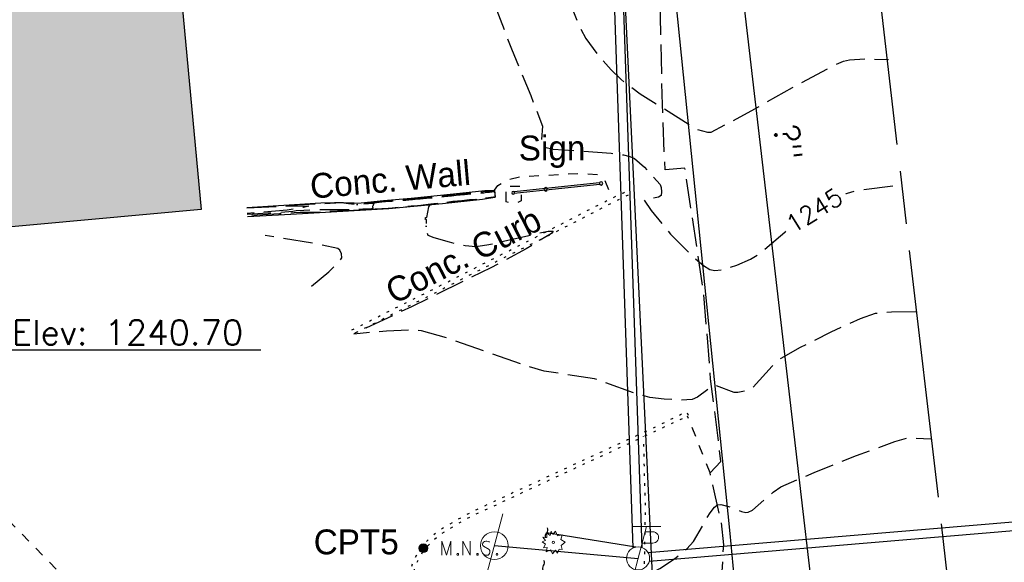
# Model space of a CAD drawing. Extents: x 2462876 to 2469231, y 263261 to 263931.
# Tile 118 of 122: x 2468806 to 2468917, y 263516 to 263577. Entities that reach past the tile are written whole.
import ezdxf
from ezdxf.enums import TextEntityAlignment as Align

# ---------------------------------------------------------------- set-up
doc = ezdxf.new("R2010")
doc.units = 0
doc.header["$LTSCALE"] = 20
doc.header["$MEASUREMENT"] = 0
doc.set_wipeout_variables(frame=1)
for name, pattern in [('CL', [2, 0.3, -0.15, 1.4, -0.15]), ('elecex', [0]), ('foctvex', [0]), ('gasex', [0]), ('OhDOT_USTN1', [0.055, 0.014, -0.041]), ('OhDOT_USTN3', [0.22, 0.165, -0.055]), ('OhDOT_USTN5', [0.11, 0.055, -0.055]), ('ohelecex', [0]), ('ohteleex', [0]), ('rowex', [0]), ('teleex', [0]), ('waterex', [0])]:
    doc.linetypes.add(name, pattern=pattern)
for name, color, linetype in [('BD_X_Building', 231, 'Continuous'), ('CM_X_Wall', 254, 'Continuous'), ('DR_X_Storm_Sewer', 151, 'OhDOT_USTN5'), ('DR_X_Text', 7, 'Continuous'), ('DT_X_Contour_Major', 132, 'OhDOT_USTN3'), ('DT_X_Contour_Minor', 136, 'OhDOT_USTN3'), ('DT_X_Contour_Text', 7, 'Continuous'), ('PV_X_Curb', 120, 'OhDOT_USTN1'), ('PV_X_Driveway', 7, 'OhDOT_USTN5'), ('PV_X_EOP', 7, 'OhDOT_USTN3'), ('PV_X_Text', 7, 'Continuous'), ('RD_X_Concrete_Pad', 9, 'OhDOT_USTN5'), ('RW_X_CL', 6, 'CL'), ('RW_X_Fee_RW', 6, 'rowex'), ('SN_X_Private', 40, 'Continuous'), ('SN_X_Text', 7, 'Continuous'), ('SV_P_Control_Cells_Set', 7, 'Continuous'), ('SV_X_Text', 7, 'Continuous'), ('TX_X_20', 7, 'Continuous'), ('UT_X_Electric', 1, 'elecex'), ('UT_X_Electric_Cells', 1, 'Continuous'), ('UT_X_Gas', 2, 'gasex'), ('UT_X_Misc_Cells', 7, 'Continuous'), ('UT_X_Overhead_Electric', 1, 'ohelecex'), ('UT_X_Overhead_Telecom', 30, 'ohteleex'), ('UT_X_Telecom', 30, 'teleex'), ('UT_X_Unknown_Cells', 7, 'Continuous'), ('UT_X_Water', 133, 'waterex'), ('UT_X_Water_Text', 7, 'Continuous'), ('VG_X_Cells', 3, 'Continuous'), ('VG_X_Flower_Bed', 3, 'OhDOT_USTN1')]:
    doc.layers.add(name, color=color, linetype=linetype)
doc.styles.add('Simplex Normal (0.14)', font='Simplex.shx')
doc.styles.add('Straight Normal (0.14) Font 30', font='font30.shx', dxfattribs={"height": 0.14})
doc.styles.add('Straight-Normal', font='font30.shx', dxfattribs={"height": 0.14})

# ---------------------------------------------------------------- blocks, each defined once
blk = doc.blocks.new('SHRUB')
at = {"layer": 'VG_X_Cells', "color": 3, "linetype": 'Continuous', "lineweight": 0, "flags": 128}
blk.add_lwpolyline([(-0.004, 0.09), (0.026, 0.127), (0.047, 0.075), (0.101, 0.084), (0.084, 0.033), (0.132, 0.003), (0.089, -0.034), (0.101, -0.079), (0.064, -0.076), (0.047, -0.121), (0.026, -0.087), (-0.008, -0.128), (-0.029, -0.083), (-0.08, -0.105), (-0.071, -0.058), (-0.111, -0.062), (-0.088, -0.022), (-0.126, 0.006), (-0.089, 0.019), (-0.119, 0.059), (-0.073, 0.054), (-0.074, 0.106), (-0.037, 0.077), (-0.026, 0.127), (-0.004, 0.09)], dxfattribs=at)
at = {"layer": 'VG_X_Cells', "color": 3, "linetype": 'Continuous', "lineweight": 0}
blk.add_circle((0, 0), 0.0115, dxfattribs=at)
blk = doc.blocks.new('ODOT Elec Tele Pole')
at = {"layer": 'UT_X_Electric_Cells', "linetype": 'Continuous', "lineweight": 13}
for p, q in [((0.0482, 0.18), (-0.0321, -0.12)), ((0.1282, 0.18), (-0.0318, 0.18)), ((0.0402, 0.15), (0.0827, 0.15)), ((0.0231, 0.0862), (0.0827, 0.0862))]:
    blk.add_line(p, q, dxfattribs=at)
at = {"layer": 'UT_X_Electric_Cells', "linetype": 'Continuous', "lineweight": 0}
blk.add_circle((0, 0), 0.065, dxfattribs=at)
at = {"layer": 'UT_X_Electric_Cells', "linetype": 'Continuous', "lineweight": 13, "extrusion": (0, 0, -1)}
blk.add_arc((-0.0833, 0.1181), 0.0319, 88.8767, 271.1233, dxfattribs=at)
blk = doc.blocks.new('CONTINUE')
at = {"flags": 128}
blk.add_lwpolyline([(-0.02, -0.58, -0.273937), (0, 0, 0.273937), (0.02, 0.58)], format="xyb", dxfattribs=at)
blk = doc.blocks.new('MAGS')
at = {"layer": 'SV_P_Control_Cells_Set', "linetype": 'foctvex'}
h = blk.add_hatch(color=7, dxfattribs=at)
edge = h.paths.add_edge_path()
edge.add_arc((0, 0), 0.0249, 0, 360)
at = {"layer": 'SV_P_Control_Cells_Set', "color": 7, "linetype": 'Continuous', "lineweight": 0, "flags": 128}
for points in [[(0.1045, -0.04), (0.1045, 0.04), (0.1299, -0.04), (0.1541, 0.04), (0.1541, -0.04)], [(0.223, -0.04), (0.223, 0.04), (0.2644, -0.04), (0.2644, 0.04)], [(0.3718, 0.0343), (0.3707, 0.0356), (0.3691, 0.0368), (0.3641, 0.0387), (0.358, 0.04), (0.3536, 0.04), (0.352, 0.04), (0.3448, 0.0381), (0.3388, 0.0343), (0.3349, 0.0293), (0.3338, 0.0242), (0.3338, 0.0204), (0.3349, 0.0154), (0.3393, 0.011), (0.3696, -0.0079), (0.3724, -0.0104), (0.3735, -0.0129), (0.3746, -0.0167), (0.3746, -0.0205), (0.374, -0.0243), (0.3735, -0.0268), (0.3724, -0.03), (0.3713, -0.0325), (0.3702, -0.0344), (0.3685, -0.0362), (0.3669, -0.0375), (0.3647, -0.0388), (0.363, -0.0394), (0.358, -0.04), (0.3503, -0.04), (0.3454, -0.0388), (0.3382, -0.0344), (0.3338, -0.0306)], [(0.1927, -0.0293), (0.1955, -0.0293), (0.1971, -0.0306), (0.1988, -0.0331), (0.1988, -0.0362), (0.1971, -0.0388), (0.1955, -0.04), (0.1927, -0.04), (0.1911, -0.0388), (0.1894, -0.0362), (0.1894, -0.0331), (0.1911, -0.0306), (0.1927, -0.0293)], [(0.3035, -0.0293), (0.3062, -0.0293), (0.3079, -0.0306), (0.3095, -0.0331), (0.3095, -0.0362), (0.3079, -0.0388), (0.3062, -0.04), (0.3035, -0.04), (0.3018, -0.0388), (0.3002, -0.0362), (0.3002, -0.0331), (0.3018, -0.0306), (0.3035, -0.0293)], [(0.4126, -0.0293), (0.4154, -0.0293), (0.417, -0.0306), (0.4187, -0.0331), (0.4187, -0.0362), (0.417, -0.0388), (0.4154, -0.04), (0.4126, -0.04), (0.411, -0.0388), (0.4093, -0.0362), (0.4093, -0.0331), (0.411, -0.0306), (0.4126, -0.0293)]]:
    blk.add_lwpolyline(points, dxfattribs=at)
at = {"layer": 'SV_P_Control_Cells_Set', "color": 7, "linetype": 'Continuous', "lineweight": 0}
blk.add_circle((0, 0), 0.0249, dxfattribs=at)
blk = doc.blocks.new('UP')
at = {"layer": 'UT_X_Unknown_Cells', "color": 7, "linetype": 'Continuous', "lineweight": 0}
blk.add_line((0.482, 1.8), (-0.482, -1.8), dxfattribs=at)
blk.add_circle((0, 0), 0.78, dxfattribs=at)

msp = doc.modelspace()

# ---------------------------------------------------------------- hatches: boundary and pattern name
at = {"layer": 'BD_X_Building'}
h = msp.add_hatch(color=253, dxfattribs=at)
h.dxf.hatch_style = 1
h.paths.add_polyline_path([(2468772.24, 263597.26), (2468822.25, 263601.85), (2468826.55, 263555.95), (2468776.86, 263551.4)])

# ---------------------------------------------------------------- linework, layer by layer
at = {"layer": 'BD_X_Building', "flags": 128}
msp.add_lwpolyline([(2468772.24, 263597.26), (2468822.25, 263601.85), (2468826.55, 263555.95), (2468776.86, 263551.4)], close=True, dxfattribs=at)
at = {"layer": 'CM_X_Wall'}
for points in [[(2468831.68, 263556.17, 1245.62), (2468839.99, 263556.69, 1245.94), (2468842.32, 263556.75, 1245.76), (2468844.11, 263556.66, 1245.74), (2468844.54, 263556.68, 1245.76), (2468847.05, 263556.97, 1245.46), (2468850.18, 263557.21, 1245.38), (2468854.93, 263557.7, 1245.38), (2468858.46, 263558.08, 1245.33), (2468858.99, 263558.09, 1245.44), (2468859.55, 263558.11, 1245.5), (2468859.64, 263557.33, 1245.5)], [(2468831.76, 263555.15, 1246.32), (2468836.62, 263555.44, 1246.44), (2468847.64, 263556.05, 1246.99), (2468853.68, 263556.63, 1245.7), (2468858.19, 263557.12, 1245.91), (2468859.6, 263557.32, 1245.94), (2468859.64, 263557.33, 1245.94)]]:
    msp.add_polyline3d(points, dxfattribs=at)
at = {"layer": 'DR_X_Storm_Sewer', "flags": 128}
msp.add_lwpolyline([(2468797.15, 263528.82), (2468833.55, 263491.59)], dxfattribs=at)
at = {"layer": 'DR_X_Text', "flags": 128}
msp.add_lwpolyline([(2468833.25, 263540.1), (2468803.25, 263540.1), (2468797.15, 263528.82)], dxfattribs=at)
at = {"layer": 'DT_X_Contour_Major', "elevation": 1245, "flags": 128}
msp.add_lwpolyline([(2468826.57, 263605.96), (2468843.13, 263607.71), (2468843.13, 263607.71), (2468843.41, 263607.74), (2468845.02, 263607.89), (2468846.05, 263607.99), (2468846.3, 263608.02), (2468846.43, 263608.03), (2468846.54, 263608.04), (2468847.04, 263608.1), (2468848.01, 263608.22), (2468848.51, 263608.28), (2468848.61, 263608.29), (2468848.68, 263608.3), (2468848.73, 263608.3), (2468848.78, 263608.31), (2468848.91, 263608.32), (2468849.19, 263608.35), (2468849.4, 263608.38), (2468849.73, 263608.42), (2468851.01, 263608.56), (2468853.14, 263608.8), (2468853.14, 263608.8), (2468853.85, 263608.88), (2468855.04, 263609.01), (2468855.32, 263609.04), (2468855.41, 263609.05), (2468855.44, 263609.06), (2468855.49, 263609.08), (2468855.67, 263609.15), (2468856.49, 263609.43), (2468856.62, 263609.37), (2468856.64, 263609.34), (2468856.88, 263609.23), (2468856.75, 263609.09), (2468856.75, 263609.03), (2468856.75, 263608.84), (2468856.52, 263608.49), (2468856.5, 263608.42), (2468856.47, 263608.4), (2468855.98, 263607.99), (2468855.78, 263607.82), (2468855.75, 263607.8), (2468855.72, 263607.78), (2468855.72, 263607.78), (2468855.72, 263607.74), (2468855.42, 263607.47), (2468854.62, 263607.07), (2468854.46, 263607.01), (2468853.64, 263606.77), (2468853.01, 263606.6), (2468852.52, 263606.45), (2468852.02, 263605.98), (2468852.02, 263605.98), (2468850.34, 263603.81), (2468849.96, 263603.52), (2468848.69, 263603.16), (2468848.58, 263603.07), (2468849.28, 263602.68), (2468853.16, 263601.42), (2468854.39, 263600.87), (2468855.31, 263600.03), (2468856.31, 263598.82), (2468857.02, 263597.62), (2468857.46, 263595.33), (2468858.41, 263584.55), (2468858.71, 263582.22), (2468858.95, 263580.98), (2468859.54, 263579.04), (2468861.47, 263574.03), (2468863.63, 263568.79), (2468864.95, 263565.34), (2468864.82, 263563.77), (2468864.89, 263563.12), (2468865.01, 263563.03), (2468866.17, 263562.76), (2468872.67, 263562.29), (2468874.06, 263562.11), (2468874.79, 263561.93), (2468875.29, 263561.68), (2468876.43, 263560.73), (2468878.18, 263558.75), (2468878.31, 263558.41), (2468878.36, 263557.93), (2468878.29, 263557.52), (2468878.01, 263557.32), (2468876.55, 263557.1), (2468876.39, 263557), (2468877.17, 263555.85), (2468879.37, 263553.18), (2468881.9, 263550.59), (2468883.07, 263549.63), (2468883.77, 263549.2), (2468884.35, 263549.07), (2468885.1, 263549.15), (2468886.84, 263549.68), (2468888.37, 263550.36), (2468889.4, 263551), (2468893.87, 263554.82), (2468897.18, 263556.82), (2468898.9, 263557.68), (2468900.13, 263558.05), (2468905.34, 263558.75)], dxfattribs=at)
at = {"layer": 'DT_X_Contour_Minor', "flags": 128}
for points, elevation in [([(2468826.56, 263605.99), (2468843.13, 263607.72), (2468843.13, 263607.72), (2468843.16, 263607.72), (2468844.04, 263607.81), (2468844.62, 263607.86), (2468845.21, 263607.92), (2468846.09, 263608.01), (2468846.53, 263608.05), (2468846.92, 263608.1), (2468847.33, 263608.14), (2468847.75, 263608.19), (2468848.09, 263608.23), (2468848.33, 263608.26), (2468848.5, 263608.29), (2468848.69, 263608.31), (2468849.15, 263608.36), (2468850.15, 263608.47), (2468850.9, 263608.55), (2468852.11, 263608.69), (2468852.93, 263608.78), (2468853.79, 263608.88), (2468855.01, 263609.01), (2468855.41, 263609.06), (2468855.52, 263609.1), (2468855.78, 263609.19), (2468856.28, 263609.36), (2468856.92, 263609.58), (2468857.08, 263609.64), (2468857.15, 263609.66), (2468857.21, 263609.69), (2468857.3, 263609.72), (2468857.4, 263609.75), (2468857.46, 263609.77), (2468857.49, 263609.78), (2468857.54, 263609.78), (2468857.57, 263609.79), (2468857.58, 263609.79), (2468857.71, 263609.8), (2468858.12, 263609.83), (2468858.24, 263609.84), (2468858.28, 263609.84), (2468858.42, 263609.86), (2468858.74, 263609.89), (2468859.08, 263609.93), (2468859.22, 263609.94), (2468859.26, 263609.95), (2468859.3, 263609.95), (2468859.36, 263609.96), (2468859.41, 263609.96), (2468859.45, 263609.96), (2468859.5, 263609.96), (2468859.58, 263609.96), (2468859.66, 263609.96), (2468859.71, 263609.95), (2468859.76, 263609.95), (2468859.88, 263609.94), (2468860.2, 263609.92), (2468860.56, 263609.9), (2468860.56, 263609.9), (2468860.92, 263609.47), (2468861.05, 263609.18), (2468860.93, 263609.03), (2468860.05, 263608.89), (2468859.92, 263608.75), (2468860.88, 263606.01), (2468863.42, 263599.59), (2468863.98, 263597.31), (2468865.23, 263589.12), (2468865.75, 263586.4), (2468866.6, 263583.49), (2468867.8, 263579.88), (2468869.04, 263576.7), (2468869.82, 263575.21), (2468871.14, 263573.44), (2468872.67, 263571.67), (2468873.75, 263570.61), (2468875.94, 263568.99), (2468882.3, 263565), (2468883.54, 263564.64), (2468883.95, 263564.67), (2468888.04, 263566.82), (2468893.07, 263569.68), (2468897.66, 263572.14), (2468898.84, 263572.67), (2468899.5, 263572.82), (2468901.43, 263572.92), (2468903.89, 263572.83)], 1244), ([(2468831.68, 263556.17), (2468831.84, 263556.18), (2468832.11, 263556.19), (2468832.44, 263556.21), (2468832.93, 263556.24), (2468835.32, 263556.39), (2468838.56, 263556.6), (2468839.95, 263556.69), (2468840, 263556.69), (2468840.05, 263556.69), (2468840.28, 263556.7), (2468841.56, 263556.73), (2468841.97, 263556.74), (2468842.09, 263556.74), (2468842.13, 263556.74), (2468842.17, 263556.74), (2468842.22, 263556.74), (2468842.28, 263556.74), (2468842.32, 263556.74), (2468842.36, 263556.74), (2468842.49, 263556.74), (2468843.1, 263556.71), (2468843.75, 263556.68), (2468843.88, 263556.67), (2468843.96, 263556.66), (2468844.07, 263556.65), (2468844.12, 263556.64), (2468844.13, 263556.64), (2468844.15, 263556.65), (2468844.16, 263556.65), (2468844.17, 263556.65), (2468844.2, 263556.65), (2468844.36, 263556.65), (2468844.5, 263556.66), (2468844.53, 263556.66), (2468844.6, 263556.67), (2468844.76, 263556.68), (2468844.94, 263556.69), (2468845.66, 263556.77), (2468845.66, 263556.77), (2468850.42, 263557.18), (2468850.42, 263557.18), (2468850.42, 263557.18), (2468851.17, 263557.25), (2468851.9, 263557.31), (2468852.83, 263557.41), (2468853.28, 263557.44), (2468853.55, 263557.47), (2468853.84, 263557.5), (2468854.56, 263557.58), (2468855.11, 263557.66), (2468855.69, 263557.71), (2468856.33, 263557.76), (2468856.9, 263557.82), (2468857.13, 263557.83), (2468857.99, 263557.9), (2468858.08, 263557.91), (2468858.09, 263557.91), (2468858.5, 263558), (2468858.54, 263558.01), (2468858.59, 263558.01), (2468858.67, 263558.02), (2468858.77, 263558.02), (2468858.81, 263558.02), (2468858.84, 263558.02), (2468858.96, 263558.03), (2468859.02, 263558.03), (2468859.06, 263558.04), (2468859.11, 263558.04), (2468859.17, 263558.05), (2468859.27, 263558.06), (2468859.34, 263558.06), (2468859.41, 263558.06), (2468859.51, 263558.07), (2468859.55, 263558.07), (2468859.55, 263558.02), (2468859.56, 263557.92), (2468859.58, 263557.76), (2468859.63, 263557.39), (2468859.63, 263557.36), (2468859.63, 263557.35), (2468859.64, 263557.34), (2468859.64, 263557.34), (2468859.64, 263557.33), (2468859.64, 263557.33), (2468859.64, 263557.33), (2468859.64, 263557.33), (2468859.63, 263557.33), (2468859.61, 263557.32), (2468859.6, 263557.32), (2468859.6, 263557.32), (2468859.6, 263557.32), (2468859.6, 263557.32), (2468859.59, 263557.32), (2468859.59, 263557.32), (2468859.58, 263557.32), (2468859.56, 263557.31), (2468859.37, 263557.29), (2468858.92, 263557.23), (2468858.54, 263557.18), (2468858.27, 263557.13), (2468858.24, 263557.13), (2468858.23, 263557.13), (2468858.22, 263557.13), (2468858.21, 263557.13), (2468858.17, 263557.12), (2468858.13, 263557.12), (2468858.07, 263557.11), (2468857.96, 263557.1), (2468856.12, 263556.9), (2468855.74, 263556.86), (2468854.05, 263556.69), (2468853.74, 263556.65), (2468853.33, 263556.6), (2468853.08, 263556.57), (2468852.85, 263556.55), (2468852.54, 263556.52), (2468852.27, 263556.49), (2468852.12, 263556.26), (2468851.88, 263555.03), (2468851.71, 263554.95), (2468851.86, 263554.81), (2468851.86, 263554.08), (2468851.86, 263554.08), (2468851.92, 263553.43), (2468852.04, 263553.06), (2468852.73, 263552.78), (2468854.43, 263552.29), (2468856.25, 263551.89), (2468857.44, 263551.78), (2468858.69, 263551.95), (2468865.58, 263553.52), (2468866.16, 263553.5), (2468865.96, 263553.26), (2468863.11, 263551.5), (2468859.12, 263549.37), (2468850.22, 263544.99), (2468843.72, 263541.96)], 1246), ([(2468831.68, 263556.16), (2468832.26, 263556.19), (2468833.25, 263556.25), (2468834.45, 263556.33), (2468836.22, 263556.44), (2468836.29, 263556.44), (2468836.37, 263556.44), (2468837.82, 263556.54), (2468838.05, 263556.56), (2468839.37, 263556.64), (2468840.22, 263556.68), (2468840.46, 263556.69), (2468840.68, 263556.69), (2468840.95, 263556.7), (2468841.11, 263556.7), (2468841.34, 263556.71), (2468841.52, 263556.71), (2468841.7, 263556.72), (2468841.7, 263556.72), (2468841.8, 263556.72), (2468842.11, 263556.73), (2468842.32, 263556.74), (2468842.51, 263556.73), (2468842.78, 263556.71), (2468843.06, 263556.7), (2468843.2, 263556.69), (2468843.4, 263556.67), (2468843.92, 263556.6), (2468844.16, 263556.57), (2468844.23, 263556.58), (2468844.3, 263556.59), (2468844.35, 263556.6), (2468844.39, 263556.6), (2468844.45, 263556.6), (2468844.51, 263556.6), (2468844.79, 263556.62), (2468844.82, 263556.63), (2468845.36, 263556.67), (2468845.65, 263556.69), (2468845.67, 263556.69), (2468845.69, 263556.69), (2468846.28, 263556.74), (2468846.88, 263556.81), (2468847.3, 263556.85), (2468847.99, 263556.9), (2468848.49, 263556.94), (2468848.8, 263556.96), (2468849.07, 263556.98), (2468849.29, 263557), (2468849.56, 263557.01), (2468849.92, 263557.04), (2468850.31, 263557.08), (2468850.31, 263557.08), (2468850.62, 263557.1), (2468851.18, 263557.16), (2468851.54, 263557.19), (2468851.88, 263557.22), (2468852.31, 263557.26), (2468853.09, 263557.33), (2468853.87, 263557.4), (2468854.7, 263557.48), (2468855.25, 263557.56), (2468855.7, 263557.6), (2468855.94, 263557.63), (2468856.18, 263557.65), (2468856.51, 263557.67), (2468857.26, 263557.74), (2468857.82, 263557.78), (2468858.34, 263557.83), (2468858.51, 263557.87), (2468858.64, 263557.91), (2468858.65, 263557.91), (2468858.65, 263557.91), (2468858.83, 263557.91), (2468858.9, 263557.91), (2468858.93, 263557.91), (2468858.97, 263557.91), (2468859.03, 263557.92), (2468859.14, 263557.94), (2468859.2, 263557.95), (2468859.25, 263557.95), (2468859.36, 263557.97), (2468859.42, 263557.98), (2468859.47, 263557.98), (2468859.51, 263557.98), (2468859.54, 263557.98), (2468859.55, 263557.94), (2468859.56, 263557.87), (2468859.57, 263557.78), (2468859.57, 263557.72), (2468859.58, 263557.67), (2468859.6, 263557.54), (2468859.6, 263557.53), (2468859.6, 263557.52), (2468859.62, 263557.39), (2468859.62, 263557.34), (2468859.62, 263557.33), (2468859.62, 263557.33), (2468859.61, 263557.33), (2468859.61, 263557.33), (2468859.56, 263557.33), (2468859.5, 263557.32), (2468859.45, 263557.32), (2468859.38, 263557.31), (2468859.3, 263557.31), (2468859.23, 263557.31), (2468859.12, 263557.29), (2468859, 263557.28), (2468858.87, 263557.26), (2468858.76, 263557.24), (2468858.72, 263557.23), (2468858.58, 263557.21), (2468858.58, 263557.21), (2468858.58, 263557.21), (2468858.45, 263557.19), (2468858.22, 263557.16), (2468858.01, 263557.13), (2468857.44, 263557.08), (2468856.85, 263557.03), (2468856.72, 263557.02), (2468855.86, 263556.94), (2468854.86, 263556.83), (2468854.14, 263556.75), (2468853.58, 263556.68), (2468853.24, 263556.64), (2468852.71, 263556.58), (2468852.39, 263556.54), (2468852.07, 263556.5), (2468851.27, 263556.41), (2468850.49, 263556.34), (2468850.18, 263556.31), (2468849.62, 263556.25), (2468849.62, 263556.25), (2468847.7, 263556.06), (2468847.66, 263556.05), (2468847.65, 263556.05), (2468847.64, 263556.05), (2468847.63, 263556.05), (2468847.62, 263556.05), (2468847.61, 263556.05), (2468847.61, 263556.05), (2468847.61, 263556.05), (2468847.61, 263556.05), (2468847.57, 263556.05), (2468843, 263555.81), (2468842.56, 263555.79), (2468841.89, 263555.75), (2468839.94, 263555.65), (2468838.75, 263555.61), (2468837.67, 263555.61), (2468837.02, 263555.58), (2468835.98, 263555.49), (2468835.37, 263555.45), (2468834.07, 263555.38), (2468834.07, 263555.38), (2468831.75, 263555.24)], 1247), ([(2468831.68, 263556.15), (2468841.7, 263556.71), (2468841.7, 263556.71), (2468841.96, 263556.72), (2468842.24, 263556.73), (2468842.32, 263556.73), (2468842.37, 263556.73), (2468842.44, 263556.72), (2468842.51, 263556.72), (2468842.61, 263556.71), (2468843.11, 263556.64), (2468843.95, 263556.52), (2468844.11, 263556.5), (2468844.11, 263556.5), (2468844.12, 263556.5), (2468844.14, 263556.5), (2468844.48, 263556.54), (2468844.53, 263556.55), (2468844.54, 263556.55), (2468844.54, 263556.55), (2468844.54, 263556.55), (2468844.55, 263556.55), (2468844.55, 263556.55), (2468844.57, 263556.55), (2468844.79, 263556.57), (2468845.89, 263556.65), (2468845.98, 263556.61), (2468845.91, 263556.43), (2468845.87, 263556.34), (2468845.82, 263556.28), (2468845.84, 263556.09), (2468845.76, 263556.02), (2468845.03, 263555.98), (2468844.83, 263555.97), (2468844.76, 263555.97), (2468844.73, 263555.97), (2468844.72, 263555.96), (2468844.65, 263555.96), (2468844.35, 263555.94), (2468844.29, 263555.93), (2468844.28, 263555.93), (2468844.19, 263555.93), (2468844, 263555.92), (2468843.9, 263555.92), (2468841.15, 263555.91), (2468840.86, 263555.91), (2468840.41, 263555.91), (2468839.24, 263555.9), (2468838.09, 263555.85), (2468837.23, 263555.78), (2468836.85, 263555.74), (2468835.11, 263555.59), (2468834.84, 263555.57), (2468834.75, 263555.56), (2468834.07, 263555.52), (2468834.07, 263555.52), (2468831.73, 263555.37)], 1248), ([(2468831.68, 263556.15), (2468835.66, 263556.31), (2468838.13, 263556.36), (2468838.66, 263556.33), (2468838.05, 263556.18), (2468836.23, 263555.86), (2468836.23, 263555.86), (2468831.72, 263555.5)], 1249), ([(2468838.95, 263547.33), (2468840.89, 263548.94), (2468842.1, 263550.08), (2468842.38, 263550.51), (2468842.32, 263550.94), (2468842.13, 263551.36), (2468841.92, 263551.55), (2468839.36, 263552.11), (2468833.73, 263553.01)], 1246), ([(2468907.01, 263544.41), (2468904.23, 263544.38), (2468902.41, 263544.22), (2468900.72, 263543.63), (2468897.39, 263542.13), (2468893.95, 263540.4), (2468891.77, 263539.18), (2468890.79, 263538.29), (2468888.64, 263535.93), (2468888.15, 263535.58), (2468886.93, 263535.32), (2468886.52, 263535.32), (2468884.48, 263536.12), (2468883.98, 263535.99), (2468882.38, 263534.82), (2468881.8, 263534.54), (2468880.4, 263534.48), (2468878.63, 263534.59), (2468877.05, 263534.79), (2468875.93, 263535.06), (2468870.81, 263536.87), (2468865.14, 263537.75), (2468863.04, 263538.37), (2468854.31, 263541.45), (2468851.34, 263542.27), (2468850.32, 263542.36), (2468847.41, 263542.25), (2468843.72, 263541.92)], 1246), ([(2468845.23, 263445.48), (2468846.88, 263447.39), (2468847.85, 263448.73), (2468848.33, 263449.96), (2468848.94, 263452.38), (2468849.44, 263454.97), (2468849.67, 263456.67), (2468849.83, 263460.34), (2468849.95, 263469.09), (2468850.07, 263470.31), (2468850.33, 263470.77), (2468850.7, 263471.2), (2468850.99, 263471.4), (2468852.38, 263471.63), (2468854.16, 263471.78), (2468855.72, 263472.03), (2468856.09, 263472.16), (2468856.72, 263472.72), (2468857.35, 263473.62), (2468857.82, 263474.5), (2468858.5, 263476.46), (2468861.3, 263486.02), (2468862.07, 263488.02), (2468862.59, 263489.05), (2468863.19, 263489.76), (2468864.1, 263490.48), (2468868.47, 263493.19), (2468869.21, 263493.77), (2468869.84, 263494.42), (2468870.4, 263495.16), (2468870.62, 263495.71), (2468870.87, 263500.11), (2468870.96, 263505.63), (2468870.91, 263511.84), (2468870, 263514.11), (2468870, 263514.44), (2468870.12, 263514.57), (2468870.88, 263514.78), (2468873.01, 263514.81), (2468875.3, 263514.7), (2468876.26, 263514.73), (2468876.76, 263514.83), (2468878.17, 263515.51), (2468879.81, 263516.61), (2468881.2, 263517.73), (2468881.94, 263518.57), (2468883.81, 263521.8), (2468884.31, 263522.41), (2468884.63, 263522.67), (2468885.03, 263522.74), (2468886.14, 263522.42), (2468887.33, 263521.95), (2468887.84, 263521.84), (2468888.11, 263521.86), (2468888.6, 263522.1), (2468890.93, 263524.11), (2468891.76, 263524.7), (2468895.52, 263526.33), (2468900.29, 263528.23), (2468904.62, 263529.82), (2468906.1, 263530.25), (2468908.67, 263530.13)], 1247)]:
    msp.add_lwpolyline(points, dxfattribs=dict(at, elevation=elevation))
at = {"layer": 'PV_X_Curb', "flags": 128}
msp.add_lwpolyline([(2468843.51, 263542.38), (2468847.92, 263544.62), (2468851.73, 263546.5), (2468856.97, 263549.17), (2468857.61, 263549.5), (2468862.69, 263552.07), (2468865.88, 263553.71), (2468868.57, 263555.09), (2468871.51, 263556.6), (2468873.21, 263557.44), (2468874.07, 263557.84), (2468874.45, 263558.01), (2468874.65, 263557.6), (2468874.28, 263557.42), (2468873.43, 263556.99), (2468871.74, 263556.15), (2468868.8, 263554.63), (2468866.11, 263553.25), (2468862.9, 263551.65), (2468857.82, 263549.09), (2468857.18, 263548.76), (2468851.95, 263546.08), (2468848.14, 263544.18), (2468843.72, 263541.95)], dxfattribs=at)
msp.add_lwpolyline([(2468881.39, 263532.74), (2468881.18, 263533.16), (2468880.02, 263532.59), (2468877.38, 263531.32), (2468874.51, 263529.99), (2468871.46, 263528.58), (2468867.11, 263526.58), (2468862.63, 263524.5), (2468860.98, 263523.74), (2468859.07, 263522.85), (2468857.52, 263522.14), (2468856.23, 263521.49), (2468855.27, 263520.94), (2468853.83, 263520.08), (2468853.38, 263519.8), (2468853.18, 263519.67), (2468852.76, 263519.33), (2468852.33, 263518.97), (2468851.96, 263518.62), (2468851.76, 263518.39), (2468851.52, 263518.12), (2468851.31, 263517.85), (2468851.07, 263517.51), (2468850.85, 263517.16), (2468850.62, 263516.74), (2468850.46, 263516.39), (2468850.3, 263516), (2468850.1, 263515.4), (2468850.02, 263514.96), (2468850.01, 263514.55), (2468850.02, 263514.31), (2468850.09, 263514.02), (2468850.21, 263513.71), (2468850.33, 263513.45), (2468850.54, 263513.17), (2468850.83, 263512.86), (2468851.22, 263512.6), (2468851.62, 263512.41), (2468852.27, 263512.24), (2468852.98, 263512.13), (2468853.49, 263512.08), (2468853.89, 263512.08), (2468857.18, 263512.05), (2468863.54, 263512.03), (2468870.12, 263512.04), (2468870.9, 263512.07), (2468870.9, 263511.98), (2468870.87, 263510.13), (2468870.86, 263505.85), (2468870.86, 263505.1), (2468870.84, 263495.24), (2468870.82, 263487.79), (2468870.78, 263482.25), (2468870.83, 263475.63), (2468870.81, 263473.5), (2468870.82, 263472.33), (2468870.83, 263471.99), (2468870.79, 263471.99), (2468870.6, 263472), (2468869.14, 263472), (2468867.69, 263472.01), (2468864.32, 263472.02), (2468859.68, 263471.99), (2468857.3, 263471.96), (2468854.35, 263471.92), (2468853.71, 263471.93), (2468853.19, 263471.9), (2468852.66, 263471.87), (2468852.31, 263471.82), (2468851.84, 263471.73), (2468851.34, 263471.58), (2468851.02, 263471.43), (2468850.85, 263471.34), (2468850.64, 263471.18), (2468850.49, 263471.02), (2468850.31, 263470.78), (2468850.17, 263470.53), (2468850.07, 263470.29), (2468849.96, 263470.06), (2468849.84, 263469.58), (2468849.73, 263469.18), (2468849.71, 263468.87), (2468849.7, 263468.77), (2468849.7, 263466.69), (2468849.69, 263461.55), (2468849.67, 263456.44), (2468849.57, 263448.99), (2468849.57, 263448.64), (2468849.6, 263448.37), (2468849.69, 263447.99), (2468849.76, 263447.74), (2468849.88, 263447.45), (2468850.05, 263447.12), (2468850.24, 263446.83), (2468850.41, 263446.61), (2468850.63, 263446.35), (2468850.88, 263446.14), (2468851.03, 263446.04), (2468851.33, 263445.88), (2468851.72, 263445.75), (2468852.13, 263445.63), (2468852.79, 263445.54), (2468853.21, 263445.49), (2468853.85, 263445.48), (2468856.17, 263445.46), (2468862.95, 263445.38), (2468869.64, 263445.35), (2468869.71, 263445.35), (2468869.71, 263445.28), (2468869.72, 263443.37), (2468869.7, 263443.14), (2468869.67, 263438.54), (2468869.62, 263434.62), (2468869.59, 263427.92), (2468869.56, 263421.23), (2468869.54, 263417.67), (2468869.51, 263412.95), (2468869.54, 263405.75), (2468869.51, 263401.53), (2468869.51, 263394.63), (2468869.66, 263385.34), (2468869.66, 263385.2), (2468869.56, 263385.2), (2468868.61, 263385.2), (2468867.07, 263385.21), (2468865.54, 263385.23), (2468860.05, 263385.27), (2468851.71, 263385.26), (2468850.79, 263385.26), (2468842.45, 263385.26), (2468837.37, 263385.25), (2468836.74, 263385.26), (2468828.4, 263385.15), (2468818.95, 263385.16), (2468808.95, 263385.18), (2468804.09, 263385.21), (2468794.89, 263385.22), (2468784.89, 263385.19), (2468774.89, 263385.19), (2468774.15, 263385.19), (2468764.15, 263385.22), (2468759.35, 263385.27), (2468758.14, 263385.25), (2468755.78, 263385.17), (2468754.6, 263385.68), (2468746.93, 263388.79), (2468745.75, 263389.24), (2468736.44, 263392.87), (2468732.85, 263394.28), (2468723.56, 263397.97), (2468714.78, 263401.46), (2468713.98, 263401.78), (2468708.22, 263404.13), (2468702.05, 263406.62), (2468700.54, 263407.24), (2468699.53, 263407.19), (2468693.85, 263406.77), (2468688.85, 263406.42), (2468681.51, 263406.02), (2468678.31, 263405.83), (2468676.11, 263405.69), (2468675.8, 263405.66), (2468675.46, 263405.62), (2468675.14, 263405.57), (2468670.9, 263404.72), (2468670.23, 263404.59), (2468660.44, 263402.62), (2468652.8, 263401.04), (2468646.41, 263399.79), (2468640.55, 263398.66), (2468637.89, 263398.09), (2468636.04, 263397.68), (2468634.94, 263397.4), (2468634.46, 263397.26), (2468634.22, 263397.18), (2468633.74, 263396.98), (2468633.23, 263396.69), (2468632.83, 263396.41), (2468632.43, 263396.08), (2468632.2, 263395.77), (2468631.95, 263395.37), (2468631.76, 263395.05), (2468631.45, 263394.18), (2468631.13, 263393.25), (2468630.7, 263391.92), (2468630.58, 263391.52), (2468630.25, 263390.44), (2468630.7, 263390.31), (2468630.97, 263391.41), (2468631.09, 263391.8), (2468631.52, 263393.11), (2468631.84, 263394.04), (2468632.15, 263394.91), (2468632.27, 263395.17), (2468632.49, 263395.53), (2468632.75, 263395.81), (2468633.07, 263396.07), (2468633.42, 263396.35), (2468633.9, 263396.62), (2468634.38, 263396.8), (2468634.59, 263396.87), (2468635.06, 263397.01), (2468636.13, 263397.24), (2468637.98, 263397.61), (2468640.66, 263398.15), (2468646.5, 263399.33), (2468652.88, 263400.61), (2468660.53, 263402.19), (2468670.32, 263404.16), (2468670.98, 263404.29), (2468675.2, 263405.14), (2468675.51, 263405.18), (2468675.84, 263405.22), (2468676.16, 263405.23), (2468678.34, 263405.38), (2468681.54, 263405.57), (2468688.88, 263405.98), (2468693.88, 263406.34), (2468699.56, 263406.72), (2468700.35, 263406.79), (2468701.87, 263406.18), (2468708.04, 263403.68), (2468713.82, 263401.39), (2468714.62, 263401.06), (2468723.42, 263397.6), (2468732.7, 263393.89), (2468736.29, 263392.48), (2468745.6, 263388.85), (2468746.78, 263388.4), (2468754.42, 263385.29), (2468755.6, 263384.76), (2468758.16, 263384.81), (2468759.36, 263384.84), (2468764.15, 263384.81), (2468774.15, 263384.77), (2468774.89, 263384.77), (2468784.89, 263384.78), (2468794.89, 263384.79), (2468804.09, 263384.78), (2468808.95, 263384.75), (2468818.95, 263384.72), (2468828.41, 263384.7), (2468836.74, 263384.8), (2468837.38, 263384.79), (2468842.46, 263384.82), (2468850.79, 263384.8), (2468851.71, 263384.8), (2468860.05, 263384.82), (2468865.54, 263384.81), (2468867.07, 263384.81), (2468868.6, 263384.81), (2468869.56, 263384.81), (2468869.64, 263384.81), (2468870.07, 263385.34), (2468869.98, 263394.64), (2468869.97, 263401.53), (2468869.99, 263405.75), (2468869.97, 263412.95), (2468870.01, 263417.67), (2468870.02, 263421.23), (2468870.05, 263427.92), (2468870.06, 263434.62), (2468870.11, 263438.53), (2468870.14, 263443.13), (2468870.15, 263443.36), (2468870.14, 263445.28), (2468870.14, 263445.35), (2468869.63, 263445.78), (2468862.95, 263445.81), (2468856.18, 263445.89), (2468853.85, 263445.92), (2468853.21, 263445.93), (2468852.83, 263445.97), (2468852.19, 263446.03), (2468851.82, 263446.13), (2468851.48, 263446.24), (2468851.22, 263446.39), (2468851.1, 263446.47), (2468850.89, 263446.65), (2468850.7, 263446.9), (2468850.55, 263447.07), (2468850.38, 263447.34), (2468850.23, 263447.63), (2468850.16, 263447.9), (2468850.1, 263448.1), (2468850.02, 263448.47), (2468850.05, 263448.7), (2468850.06, 263448.98), (2468850.14, 263456.43), (2468850.18, 263461.55), (2468850.17, 263466.69), (2468850.17, 263468.77), (2468850.18, 263468.8), (2468850.2, 263469.15), (2468850.3, 263469.46), (2468850.41, 263469.94), (2468850.49, 263470.11), (2468850.6, 263470.36), (2468850.71, 263470.57), (2468850.86, 263470.75), (2468850.97, 263470.85), (2468851.13, 263470.98), (2468851.24, 263471.03), (2468851.5, 263471.17), (2468851.97, 263471.3), (2468852.4, 263471.39), (2468852.72, 263471.43), (2468853.22, 263471.45), (2468853.73, 263471.48), (2468854.35, 263471.48), (2468857.3, 263471.5), (2468859.69, 263471.52), (2468864.32, 263471.57), (2468867.69, 263471.56), (2468869.13, 263471.54), (2468870.59, 263471.55), (2468870.78, 263471.54), (2468870.82, 263471.54), (2468871.25, 263472.33), (2468871.3, 263473.49), (2468871.25, 263475.63), (2468871.23, 263482.25), (2468871.29, 263487.78), (2468871.29, 263495.24), (2468871.32, 263505.1), (2468871.32, 263505.85), (2468871.34, 263510.13), (2468871.34, 263511.97), (2468871.34, 263512.06), (2468870.12, 263512.52), (2468863.54, 263512.5), (2468857.19, 263512.52), (2468853.89, 263512.53), (2468853.5, 263512.52), (2468853.02, 263512.54), (2468852.38, 263512.66), (2468851.73, 263512.83), (2468851.46, 263512.95), (2468851.14, 263513.16), (2468850.88, 263513.42), (2468850.72, 263513.63), (2468850.57, 263513.89), (2468850.48, 263514.15), (2468850.42, 263514.4), (2468850.43, 263514.58), (2468850.44, 263514.88), (2468850.5, 263515.27), (2468850.68, 263515.84), (2468850.84, 263516.22), (2468851, 263516.57), (2468851.22, 263516.96), (2468851.42, 263517.27), (2468851.65, 263517.6), (2468851.84, 263517.84), (2468852.07, 263518.11), (2468852.27, 263518.3), (2468852.6, 263518.64), (2468853.02, 263519), (2468853.42, 263519.31), (2468853.6, 263519.44), (2468854.04, 263519.73), (2468855.47, 263520.59), (2468856.41, 263521.13), (2468857.69, 263521.75), (2468859.25, 263522.46), (2468861.16, 263523.35), (2468862.8, 263524.12), (2468867.29, 263526.21), (2468871.63, 263528.2), (2468874.69, 263529.61), (2468877.56, 263530.95), (2468880.21, 263532.19), (2468881.39, 263532.74)], close=True, dxfattribs=at)
at = {"layer": 'PV_X_Driveway', "flags": 128}
for points in [[(2468859.55, 263558.11), (2468859.92, 263558.66), (2468861.27, 263559.35), (2468862.44, 263559.64), (2468864.81, 263559.78), (2468867.35, 263559.92), (2468869.34, 263560.04), (2468871.34, 263559.87), (2468871.91, 263559.32), (2468872.78, 263557.23)], [(2468883.81, 263526.29), (2468881.28, 263532.68)]]:
    msp.add_lwpolyline(points, dxfattribs=at)
at = {"layer": 'RD_X_Concrete_Pad', "elevation": 1276.21, "flags": 128}
msp.add_lwpolyline([(2468860.88, 263556.82), (2468860.84, 263558.55), (2468862.52, 263558.59), (2468862.56, 263556.91), (2468862.27, 263556.76), (2468861.58, 263556.68), (2468861.42, 263556.61)], close=True, dxfattribs=at)
at = {"layer": 'RW_X_CL', "flags": 128}
msp.add_lwpolyline([(2468933.66, 263315.93), (2468875.88, 263812.58)], dxfattribs=at)
at = {"layer": 'RW_X_Fee_RW', "flags": 128}
msp.add_lwpolyline([(2468178.46, 263849.69), (2468174.27, 263649.74), (2468173.16, 263596.74), (2468179.98, 263579.15), (2468292.44, 263561.14), (2468467.59, 263532.07), (2468500.47, 263519.71), (2468620.91, 263440.36), (2468620.69, 263442.62), (2468671.34, 263446.39), (2468681.78, 263408.77), (2468689.78, 263404.63), (2468750.73, 263388.72), (2468798.71, 263362.64), (2468874.11, 263361.74), (2468884, 263373.85), (2468872.83, 263609.87)], dxfattribs=at)
at = {"layer": 'SN_X_Private', "flags": 128}
for points, elevation in [([(2468871.73, 263558.88, 1), (2468871.35, 263558.88, 1), (2468871.73, 263558.88)], 1276.21), ([(2468861.8, 263557.83, 1), (2468861.5, 263557.83, 1), (2468861.8, 263557.83)], 1276.21), ([(2468865.5, 263558.22, 1), (2468865.12, 263558.22, 1), (2468865.5, 263558.22)], 1245.56)]:
    msp.add_lwpolyline(points, format="xyb", dxfattribs=dict(at, elevation=elevation))
for points in [[(2468871.37, 263558.96), (2468865.3, 263558.32), (2468861.75, 263557.94)], [(2468871.39, 263558.76), (2468865.32, 263558.12), (2468861.77, 263557.74)]]:
    msp.add_lwpolyline(points, dxfattribs=at)
at = {"layer": 'UT_X_Electric', "flags": 128}
msp.add_lwpolyline([(2468875.45, 263517.92), (2468865.42, 263519.52)], dxfattribs=at)
at = {"layer": 'UT_X_Gas', "flags": 128}
msp.add_lwpolyline([(2468899.14, 263448.58), (2468893.44, 263448.09), (2468892.16, 263460.51), (2468891.23, 263470.36), (2468889.69, 263486.36), (2468888.87, 263493.12), (2468886.96, 263509.85), (2468886.09, 263519.44), (2468876.24, 263616.15)], dxfattribs=at)
at = {"layer": 'UT_X_Misc_Cells', "flags": 128}
msp.add_lwpolyline([(2468859.54, 263518.09), (2468875.71, 263516.65)], dxfattribs=at)
at = {"layer": 'UT_X_Overhead_Electric', "linetype": 'Continuous', "elevation": 1276.21, "flags": 128}
for points in [[(2468875.17, 263517.83), (2468872.27, 263602.62)], [(2468876.82, 263517.32), (2468968.34, 263525.02)]]:
    msp.add_lwpolyline(points, dxfattribs=at)
at = {"layer": 'UT_X_Overhead_Telecom', "elevation": 1276.21, "flags": 128}
for points in [[(2468876.17, 263517.87), (2468873.27, 263602.65)], [(2468876.97, 263516.33), (2468968.42, 263524.02)]]:
    msp.add_lwpolyline(points, dxfattribs=at)
at = {"layer": 'UT_X_Water', "flags": 128}
msp.add_lwpolyline([(2468881.92, 263628.05), (2468915.2, 263342.01)], dxfattribs=at)
at = {"layer": 'VG_X_Flower_Bed', "flags": 128}
msp.add_lwpolyline([(2468631.46, 263389.88), (2468632.22, 263390.72), (2468632.78, 263391.46), (2468633.11, 263391.71), (2468633.89, 263391.95), (2468637.18, 263392.4), (2468643.64, 263393.62), (2468658.14, 263396.67), (2468668.49, 263398.59), (2468677.43, 263400.11), (2468680.13, 263400.57), (2468681.21, 263400.75), (2468682.54, 263400.98), (2468688.85, 263401.62), (2468690.66, 263401.8), (2468696.67, 263401.82), (2468699.78, 263401.29), (2468702.36, 263400.26), (2468711.34, 263397.04), (2468720.18, 263393.15), (2468744.95, 263383.51), (2468755.2, 263379.53), (2468757.1, 263379.27), (2468758.65, 263379.57), (2468785.85, 263379.65), (2468814.57, 263379.73), (2468863.1, 263379.46), (2468869.21, 263379.75), (2468872.22, 263379.89), (2468872.88, 263380.23), (2468873.13, 263380.72), (2468873.15, 263381.24), (2468873.22, 263383.1), (2468872.9, 263401.42), (2468872.79, 263436.01), (2468873.27, 263446.32), (2468873.4, 263449), (2468873.17, 263449.68), (2468872.83, 263450.1), (2468872.3, 263450.34), (2468870.65, 263450.52), (2468862.78, 263450.7), (2468858.46, 263450.79), (2468856.64, 263451.18), (2468855.65, 263451.67), (2468854.92, 263452.9), (2468854.99, 263454.63), (2468855.36, 263465.49), (2468855.36, 263465.49), (2468855.61, 263466.03), (2468856.09, 263466.3), (2468857.25, 263466.31), (2468859.78, 263466.34), (2468873.13, 263466.47), (2468873.59, 263466.47), (2468874.55, 263467.28), (2468875.15, 263467.79), (2468875.42, 263469.06), (2468875.6, 263472.23), (2468876.38, 263512.99), (2468876.55, 263522.07), (2468876.33, 263530.38)], dxfattribs=at)

# ---------------------------------------------------------------- block references
at = {"layer": 'SV_P_Control_Cells_Set', "color": 7, "linetype": 'Continuous', "lineweight": 0, "xscale": 20, "yscale": 20, "zscale": 20}
msp.add_blockref('MAGS', (2468851.54, 263517.8, 1246.88), dxfattribs=at)
at = {"layer": 'UT_X_Electric', "rotation": 350.9691691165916}
msp.add_blockref('CONTINUE', (2468865.42, 263519.52), dxfattribs=at)
at = {"layer": 'UT_X_Electric_Cells', "xscale": 20.00000000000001, "yscale": 20.00000000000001, "zscale": 20.00000000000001}
msp.add_blockref('ODOT Elec Tele Pole', (2468875.71, 263516.65), dxfattribs=at)
at = {"layer": 'UT_X_Misc_Cells', "xscale": 2, "yscale": 2, "zscale": 2}
msp.add_blockref('UP', (2468859.54, 263518.09), dxfattribs=at)
at = {"layer": 'UT_X_Telecom', "rotation": 359.1308748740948}
msp.add_blockref('CONTINUE', (2468865.08, 263515.84), dxfattribs=at)
at = {"layer": 'VG_X_Cells', "xscale": 10, "yscale": 10, "zscale": 10}
msp.add_blockref('SHRUB', (2468866.17, 263518.46, 1246.82), dxfattribs=at)

# ---------------------------------------------------------------- texts
at = {"layer": 'DR_X_Text', "insert": (2468818.25, 263542.1), "char_height": 2.8, "attachment_point": 5, "style": 'Simplex Normal (0.14)'}
msp.add_mtext('Elev: 1240.70', dxfattribs=at)
at = {"layer": 'PV_X_Text', "insert": (2468856.05, 263550.76), "char_height": 2.8, "width": 23.4667, "attachment_point": 5, "rotation": 27.1137, "style": 'Straight-Normal'}
msp.add_mtext('Conc. Curb', dxfattribs=at)
at = {"layer": 'SN_X_Text', "insert": (2468866.03, 263562.45), "char_height": 2.8, "attachment_point": 5, "style": 'Straight-Normal'}
msp.add_mtext('Sign', dxfattribs=at)
at = {"layer": 'SV_X_Text', "style": 'Straight Normal (0.14) Font 30'}
msp.add_text('CPT5', height=2.8, dxfattribs=at).set_placement((2468843.99, 263518.51, -995.14), align=Align.MIDDLE_CENTER)
at = {"layer": 'TX_X_20', "insert": (2468847.82, 263559.32), "char_height": 2.8, "attachment_point": 5, "rotation": 5.002, "style": 'Straight-Normal'}
msp.add_mtext('Conc. Wall', dxfattribs=at)
at = {"layer": 'UT_X_Water_Text', "insert": (2468892.59, 263563.53), "char_height": 2.8, "attachment_point": 5, "rotation": 276.6359, "style": 'Simplex Normal (0.14)'}
msp.add_mtext('?"', dxfattribs=at)

# ---------------------------------------------------------------- next in the draw order: wipeouts: each hides what was drawn before it
msp.add_wipeout([(2468892.87, 263552.64), (2468899.6, 263556.81), (2468898.22, 263559.05), (2468891.49, 263554.87)]).dxf.layer = 'DT_X_Contour_Text'

# ---------------------------------------------------------------- next in the draw order: linework, layer by layer
at = {"layer": 'PV_X_EOP', "flags": 128}
msp.add_lwpolyline([(2468907.86, 263382.25), (2468908.04, 263384.06), (2468908.11, 263386.52), (2468908, 263388.94), (2468907.79, 263391.9), (2468906.72, 263402.17), (2468902.35, 263440.83), (2468899.87, 263461.96), (2468898.97, 263468.74), (2468898.37, 263472.05), (2468895.07, 263471.75), (2468891.86, 263471.46), (2468891.09, 263471.39), (2468890.7, 263480.59), (2468889.67, 263485.09), (2468893.33, 263485.45), (2468893.19, 263486.06), (2468889.21, 263489.15), (2468888.17, 263492.5), (2468888.07, 263495.35), (2468887.59, 263499.83), (2468886.92, 263503.28), (2468886.34, 263504.68), (2468886, 263506.45), (2468886.15, 263507.97), (2468885.64, 263509.69), (2468885.11, 263514.1), (2468885.35, 263518.18), (2468885.07, 263520.76), (2468883.81, 263526.29), (2468885.04, 263527.58), (2468883.87, 263536.89), (2468883.09, 263546.64), (2468880.97, 263560.62), (2468878.74, 263560.43), (2468878.45, 263567.72), (2468878.23, 263577.68), (2468878.05, 263585.58), (2468877.47, 263588.67), (2468876.67, 263588.67), (2468876.72, 263591.4), (2468875.73, 263591.55), (2468874.83, 263601.09), (2468875.59, 263601.46), (2468876.55, 263601.55), (2468880.52, 263601.86), (2468879.35, 263611.77), (2468879.11, 263613.81), (2468878.9, 263613.78), (2468878.69, 263615.36), (2468877.87, 263625.3), (2468877.06, 263635.24), (2468876.35, 263643.95)], dxfattribs=at)

# ---------------------------------------------------------------- next in the draw order: texts
at = {"layer": 'DT_X_Contour_Text', "style": 'Simplex Normal (0.14)'}
msp.add_text('1245', height=2, rotation=31.8178, dxfattribs=at).set_placement((2468895.54, 263555.84), align=Align.MIDDLE_CENTER)

doc.saveas('drawing.dxf')
